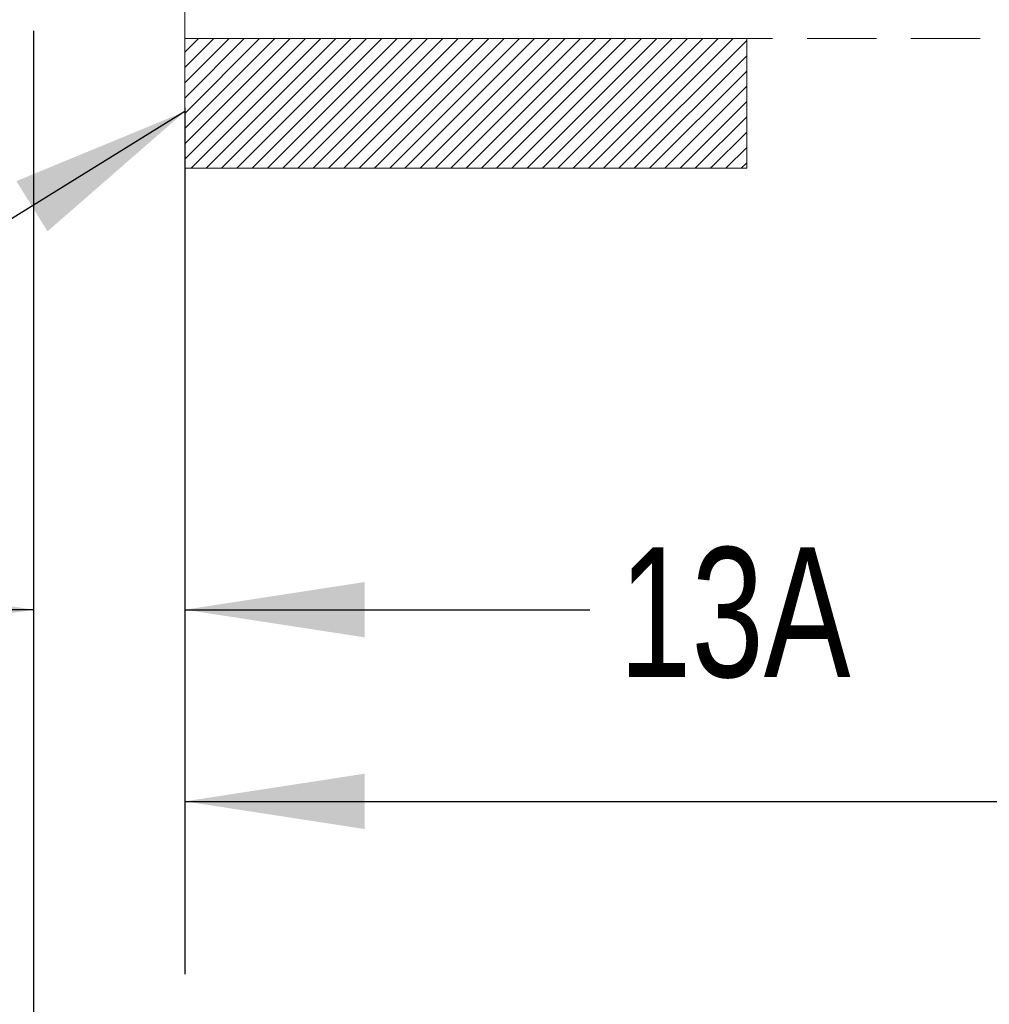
# Model space of a CAD drawing. Header units: inches. Extents: x 31 to 206, y 23 to 145.
# Tile 3 of 64: x 57 to 68, y 36 to 47. Entities that reach past the tile are written whole.
import ezdxf

# ---------------------------------------------------------------- set-up
doc = ezdxf.new("R2010")
doc.units = ezdxf.units.IN
doc.header["$LTSCALE"] = 16
doc.header["$MEASUREMENT"] = 0
doc.linetypes.add('HIDDEN', pattern=[0.075, 0.05, -0.025])
doc.layers.add('FORMAT', color=7, linetype='Continuous')
doc.styles.add('SLDTEXTSTYLE0', font='TXT', dxfattribs={"width": 0.75})
doc.dimstyles.new('SLDDIMSTYLE0', dxfattribs={"dimtxt": 1.5, "dimasz": 2.08, "dimexe": 0, "dimexo": 0.0625, "dimgap": 0.375, "dimtad": 0, "dimtih": 1, "dimtoh": 1, "dimdec": 0, "dimrnd": 1e-09, "dimzin": 12, "dimdsep": 46, "dimlunit": 5, "dimtxsty": 'SLDTEXTSTYLE0', "dimsah": 1, "dimcen": 0.09, "dimadec": 0, "dimazin": 3, "dimtfac": 1, "dimtdec": 0, "dimtmove": 0, "dimatfit": 0, "dimfxl": 0, "dimfrac": 2, "dimtolj": 1, "dimtzin": 12, "dimarcsym": 0})
doc.dimstyles.new('SLDDIMSTYLE1', dxfattribs={"dimtxt": 1.5, "dimasz": 2.08, "dimexe": 0, "dimexo": 0.0625, "dimgap": 0.375, "dimtad": 0, "dimtih": 1, "dimtoh": 1, "dimdec": 0, "dimrnd": 1e-09, "dimzin": 12, "dimdsep": 46, "dimlunit": 5, "dimtxsty": 'SLDTEXTSTYLE0', "dimsah": 1, "dimcen": 0.09, "dimadec": 0, "dimazin": 3, "dimtfac": 1, "dimtdec": 0, "dimtofl": 0, "dimtmove": 0, "dimatfit": 3, "dimfxl": 0, "dimfrac": 2, "dimtolj": 1, "dimtzin": 12, "dimarcsym": 0})
doc.dimstyles.new('SLDDIMSTYLE2', dxfattribs={"dimtxt": 0.18, "dimasz": 2.08, "dimexe": 0, "dimexo": 0.0625, "dimgap": 0, "dimtad": 0, "dimtih": 1, "dimtoh": 1, "dimdec": 0, "dimrnd": 1e-09, "dimzin": 0, "dimdsep": 46, "dimlunit": 5, "dimtxsty": 'Standard', "dimsah": 1, "dimcen": 0.09, "dimadec": 0, "dimazin": 0, "dimtfac": 2.08, "dimtdec": 0, "dimtofl": 0, "dimtmove": 0, "dimatfit": 3, "dimfxl": 0, "dimfrac": 2, "dimtolj": 1, "dimtzin": 0, "dimarcsym": 0})

# ---------------------------------------------------------------- blocks, each defined once
blk = doc.blocks.new('_D')
at = {"layer": 'FORMAT'}
for p, q in [((57.163, 46.787), (57.163, 38.091)), ((58.913, 44.396), (58.913, 38.091)), ((57.163, 40.091), (53.163, 40.091)), ((58.913, 40.091), (63.597, 40.091))]:
    blk.add_line(p, q, dxfattribs=at)
for points in [[(57.163, 40.091), (55.083, 40.411), (55.083, 39.771)], [(58.913, 40.091), (60.993, 39.771), (60.993, 40.411)]]:
    blk.add_solid(points, dxfattribs=at)
at = {"layer": 'FORMAT', "insert": (63.937, 40.812), "char_height": 1.5, "attachment_point": 1, "style": 'SLDTEXTSTYLE0'}
blk.add_mtext('13A', dxfattribs=at)
blk = doc.blocks.new('_D_3')
at = {"layer": 'FORMAT'}
for p, q in [((58.913, 45.896), (58.913, 35.874)), ((100.913, 45.896), (100.913, 35.874)), ((58.913, 37.874), (78.274, 37.874)), ((100.913, 37.874), (81.553, 37.874))]:
    blk.add_line(p, q, dxfattribs=at)
for points in [[(58.913, 37.874), (60.993, 37.554), (60.993, 38.194)], [(100.913, 37.874), (98.833, 38.194), (98.833, 37.554)]]:
    blk.add_solid(points, dxfattribs=at)
at = {"layer": 'FORMAT', "insert": (78.613, 38.595), "char_height": 1.5, "attachment_point": 1, "style": 'SLDTEXTSTYLE0'}
blk.add_mtext('5A', dxfattribs=at)
blk = doc.blocks.new('_D_5')
at = {"layer": 'FORMAT'}
for p, q in [((57.163, 46.787), (57.163, 29.833)), ((102.663, 46.787), (102.663, 29.833)), ((57.163, 31.833), (78.274, 31.833)), ((102.663, 31.833), (81.553, 31.833))]:
    blk.add_line(p, q, dxfattribs=at)
for points in [[(57.163, 31.833), (59.243, 31.513), (59.243, 32.153)], [(102.663, 31.833), (100.583, 32.153), (100.583, 31.513)]]:
    blk.add_solid(points, dxfattribs=at)
at = {"layer": 'FORMAT', "insert": (78.613, 32.554), "char_height": 1.5, "attachment_point": 1, "style": 'SLDTEXTSTYLE0'}
blk.add_mtext('2A', dxfattribs=at)

msp = doc.modelspace()

# ---------------------------------------------------------------- hatches: boundary and pattern name
at = {"layer": 'FORMAT'}
h = msp.add_hatch(dxfattribs=at)
h.set_pattern_fill('ANSI31', color=256, style=0)
h.paths.add_polyline_path([(58.913, 46.696), (65.413, 46.696), (65.413, 45.196), (58.913, 45.196)], flags=0)

# ---------------------------------------------------------------- linework, layer by layer
at = {"layer": 'FORMAT', "linetype": 'HIDDEN', "lineweight": 18}
for p, q in [((58.913, 56.946), (58.913, 46.696)), ((58.913, 46.696), (100.913, 46.696))]:
    msp.add_line(p, q, dxfattribs=at)
at = {"layer": 'FORMAT', "lineweight": 18}
for p, q in [((58.913, 45.196), (58.913, 46.696)), ((58.913, 46.696), (65.413, 46.696)), ((65.413, 45.196), (65.413, 46.696)), ((58.913, 45.196), (65.413, 45.196))]:
    msp.add_line(p, q, dxfattribs=at)

# ---------------------------------------------------------------- dimensions: what is measured, and where the dimension line sits
at = {"layer": 'FORMAT'}
for base, p1, p2, text, dimstyle, picture, middle in [((58.913, 40.091), (57.163, 47.587), (58.913, 45.196), '13A', 'SLDDIMSTYLE0', '_D', (65.797, 40.091)), ((102.663, 31.833), (57.163, 47.587), (102.663, 47.587), '2A', 'SLDDIMSTYLE1', '_D_5', (79.913, 31.833)), ((100.913, 37.874), (58.913, 46.696), (100.913, 46.696), '5A', 'SLDDIMSTYLE1', '_D_3', (79.913, 37.874))]:
    dim = msp.add_linear_dim(base=base, p1=p1, p2=p2, text=text, dimstyle=dimstyle, dxfattribs=at)
    dim.commit()
    dim.dimension.update_dxf_attribs({"geometry": picture, "text_midpoint": middle, "dimtype": 160})

# ---------------------------------------------------------------- leaders
msp.add_leader([(58.913, 45.852), (53.586, 42.556), (51.586, 42.556)], dimstyle='SLDDIMSTYLE2', dxfattribs=at)

doc.saveas('drawing.dxf')
